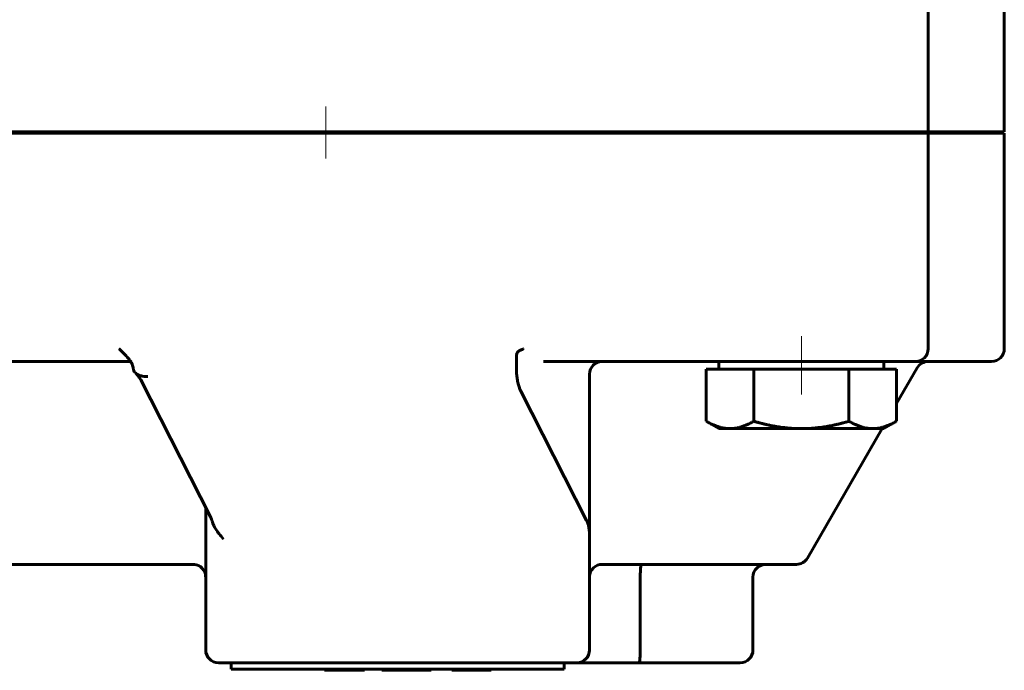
# Model space of a CAD drawing. Header units: millimetres. Extents: x 0 to 594, y 0 to 420.
# Tile 12 of 14: x 395 to 473, y 212 to 264. Entities that reach past the tile are written whole.
import ezdxf

# ---------------------------------------------------------------- set-up
doc = ezdxf.new("R2010")
doc.units = ezdxf.units.MM
for name, pattern in [('K5LT_AXLED', [12, 7.5, -1.5, 1.5, -1.5]), ('K5LT_BASIC', [0]), ('K5LT_THIN', [0])]:
    doc.linetypes.add(name, pattern=pattern)
doc.layers.add('Системный слой', color=7, linetype='Continuous')
doc.layers.add('Системный слой (1)', color=251, linetype='Continuous', true_color=0x6c6c6c)
doc.styles.add('KDIMTEXTSTYLE', font='GOST_AU.SHX', dxfattribs={"width": 0.96, "oblique": 15, "height": 5})
doc.styles.add('KTEXTSTYLE', font='GOST_AU.SHX', dxfattribs={"width": 0.56, "height": 5})
doc.dimstyles.new('KDIMSTYLE (1.00)', dxfattribs={"dimtxt": 5, "dimasz": 1, "dimexe": 2, "dimexo": 0, "dimgap": 1, "dimtad": 1, "dimtxsty": 'KDIMTEXTSTYLE', "dimsah": 1, "dimcen": 0, "dimdle": 1, "dimadec": 0, "dimazin": 0, "dimtfac": 0.667, "dimtmove": 0, "dimatfit": 3, "dimfxl": 1, "dimtvp": 1, "dimtolj": 1, "dimtzin": 0, "dimarcsym": 0})

# ---------------------------------------------------------------- blocks, each defined once
blk = doc.blocks.new('U6')
at = {"layer": 'Системный слой (1)', "color": 143, "linetype": 'K5LT_BASIC', "lineweight": 60, "true_color": 0x33acca}
for p, q in [((403.846, 236.834), (403.846, 236.834)), ((403.846, 236.834), (403.846, 236.834)), ((403.846, 236.834), (403.846, 236.834)), ((403.846, 236.834), (403.846, 236.834)), ((403.846, 236.834), (403.846, 236.834)), ((403.846, 236.834), (403.846, 236.834)), ((403.846, 236.834), (403.847, 236.834)), ((403.847, 236.834), (403.848, 236.834)), ((403.848, 236.834), (403.85, 236.834)), ((403.85, 236.834), (403.854, 236.834)), ((403.854, 236.834), (403.862, 236.834)), ((403.862, 236.834), (403.877, 236.833)), ((403.877, 236.833), (403.909, 236.831)), ((403.909, 236.831), (403.97, 236.819)), ((403.97, 236.819), (404.066, 236.785)), ((404.066, 236.785), (404.119, 236.753))]:
    blk.add_line(p, q, dxfattribs=at)
blk = doc.blocks.new('U8')
at = {"layer": 'Системный слой (1)', "color": 143, "linetype": 'K5LT_BASIC', "lineweight": 60, "true_color": 0x33acca}
for p, q in [((409.971, 219.983), (409.957, 220.056)), ((409.979, 219.909), (409.971, 219.983)), ((409.982, 219.834), (409.979, 219.909))]:
    blk.add_line(p, q, dxfattribs=at)
blk = doc.blocks.new('U10')
at = {"layer": 'Системный слой (1)', "color": 143, "linetype": 'K5LT_BASIC', "lineweight": 60, "true_color": 0x33acca}
blk.add_line((403.846, 236.834), (403.846, 236.834), dxfattribs=at)
blk.add_line((403.846, 236.834), (403.846, 236.834), dxfattribs=at)
blk = doc.blocks.new('U13')
at = {"layer": 'Системный слой (1)', "color": 143, "linetype": 'K5LT_BASIC', "lineweight": 60, "true_color": 0x33acca}
for p, q in [((464.455, 233.514), (466.083, 236.334)), ((457.423, 221.334), (463.312, 231.534))]:
    blk.add_line(p, q, dxfattribs=at)
blk = doc.blocks.new('U15')
at = {"layer": 'Системный слой (1)', "color": 143, "linetype": 'K5LT_BASIC', "lineweight": 60, "true_color": 0x33acca}
for p, q in [((403.906, 237.055), (403.881, 237.085)), ((403.945, 237.007), (403.906, 237.055)), ((403.964, 236.983), (403.945, 237.007)), ((403.974, 236.97), (403.964, 236.983)), ((403.979, 236.964), (403.974, 236.97)), ((403.982, 236.96), (403.979, 236.964)), ((404.032, 236.892), (403.982, 236.96)), ((404.096, 236.793), (404.032, 236.892)), ((404.14, 236.713), (404.096, 236.793)), ((404.188, 236.61), (404.14, 236.713)), ((404.208, 236.557), (404.188, 236.61)), ((404.218, 236.53), (404.208, 236.557)), ((404.222, 236.517), (404.218, 236.53)), ((404.224, 236.51), (404.222, 236.517)), ((404.263, 236.365), (404.224, 236.51)), ((404.292, 236.134), (404.263, 236.365))]:
    blk.add_line(p, q, dxfattribs=at)
blk = doc.blocks.new('U16')
at = {"layer": 'Системный слой (1)', "color": 143, "linetype": 'K5LT_BASIC', "lineweight": 60, "true_color": 0x33acca}
for p, q in [((404.42, 235.955), (404.409, 235.966)), ((404.43, 235.943), (404.42, 235.955)), ((404.441, 235.932), (404.43, 235.943)), ((404.495, 235.884), (404.441, 235.932)), ((404.574, 235.828), (404.495, 235.884)), ((404.617, 235.802), (404.574, 235.828)), ((404.639, 235.79), (404.617, 235.802)), ((404.651, 235.784), (404.639, 235.79)), ((404.656, 235.781), (404.651, 235.784)), ((404.765, 235.734), (404.656, 235.781)), ((404.883, 235.696), (404.765, 235.734)), ((404.944, 235.68), (404.883, 235.696)), ((404.975, 235.674), (404.944, 235.68)), ((404.991, 235.671), (404.975, 235.674)), ((404.999, 235.669), (404.991, 235.671)), ((405.129, 235.651), (404.999, 235.669)), ((405.271, 235.643), (405.129, 235.651)), ((405.343, 235.644), (405.271, 235.643)), ((405.38, 235.646), (405.343, 235.644)), ((405.398, 235.647), (405.38, 235.646)), ((405.407, 235.647), (405.398, 235.647)), ((405.411, 235.648), (405.407, 235.647)), ((405.421, 235.648), (405.411, 235.648))]:
    blk.add_line(p, q, dxfattribs=at)
blk = doc.blocks.new('U24')
at = {"layer": 'Системный слой (1)', "color": 143, "linetype": 'K5LT_BASIC', "lineweight": 60, "true_color": 0x33acca}
for start, end in [(33.24232, 90), (12.8055, 33.24232), (0, 12.8055)]:
    blk.add_arc((408.982, 219.834), 1, start, end, dxfattribs=at)
blk = doc.blocks.new('D2')
at = {"layer": 'Системный слой (1)'}
for points in [[(426.283, 291.241), (430.292, 294.3), (425.628, 292.383), (426.389, 292.06)], [(408.607, 281.86), (413.271, 283.777), (412.51, 284.099), (412.616, 284.919)]]:
    blk.add_hatch(color=7, dxfattribs=at).paths.add_polyline_path(points)
at = {"layer": 'Системный слой (1)', "color": 7, "linetype": 'K5LT_THIN', "lineweight": 18, "true_color": 0xffffff}
for p, q in [((430.292, 294.3), (408.607, 281.86)), ((425.628, 292.383), (430.292, 294.3)), ((430.292, 294.3), (426.283, 291.241)), ((426.389, 292.06), (425.628, 292.383)), ((426.283, 291.241), (426.389, 292.06)), ((408.607, 281.86), (412.616, 284.919)), ((412.616, 284.919), (412.51, 284.099)), ((413.271, 283.777), (408.607, 281.86)), ((412.51, 284.099), (413.271, 283.777)), ((408.607, 281.86), (346.673, 246.334)), ((346.673, 246.334), (328.55, 246.334))]:
    blk.add_line(p, q, dxfattribs=at)
blk.add_wipeout([(330.55, 247.334), (330.55, 254.716), (344.108, 254.716), (344.108, 247.334)]).dxf.layer = 'Системный слой (1)'
at = {"layer": 'Системный слой (1)', "color": 7, "insert": (330.55, 253.922), "char_height": 5, "attachment_point": 1, "style": 'KTEXTSTYLE'}
blk.add_mtext('\\H5.0;\\W1.000;\\Q15;\\Q15;\\W0.960;DN25', dxfattribs=at)
blk = doc.blocks.new('KDIMARROW_01')
at = {"layer": 'Системный слой'}
blk.add_hatch(color=0, dxfattribs=at).paths.add_polyline_path([(-5, -0.658), (0, 0), (-5, 0.658), (-4.5, 0)])
at = {"layer": 'Системный слой', "color": 0, "linetype": 'K5LT_THIN', "lineweight": 18}
for p, q in [((-4.5, 0), (-5, 0.658)), ((-5, 0.658), (0, 0)), ((0, 0), (-5, -0.658)), ((-5, -0.658), (-4.5, 0))]:
    blk.add_line(p, q, dxfattribs=at)
at = {"layer": 'Системный слой (1)', "color": 0, "linetype": 'K5LT_THIN', "lineweight": 18}
blk.add_line((419.449, 288.08), (418.449, 288.08), dxfattribs=at)

msp = doc.modelspace()

# ---------------------------------------------------------------- linework, layer by layer
at = {"layer": 'Системный слой (1)', "color": 143, "linetype": 'K5LT_BASIC', "lineweight": 60, "true_color": 0x33acca}
for p, q in [((466.949, 254.934), (466.949, 271.934)), ((472.949, 254.934), (472.949, 271.934)), ((403.881, 254.934), (389.617, 254.934)), ((403.881, 254.834), (389.617, 254.834)), ((403.881, 254.934), (404.554, 254.934)), ((404.554, 254.834), (403.881, 254.834)), ((404.554, 254.934), (406.44, 254.934)), ((406.44, 254.834), (404.554, 254.834)), ((432.459, 254.934), (406.44, 254.934)), ((432.459, 254.834), (406.44, 254.834)), ((432.459, 254.934), (434.345, 254.934)), ((434.345, 254.834), (432.459, 254.834)), ((434.345, 254.934), (435.018, 254.934)), ((435.018, 254.834), (434.345, 254.834)), ((449.282, 254.934), (435.018, 254.934)), ((449.282, 254.834), (435.018, 254.834)), ((444.57, 254.934), (444.57, 254.834)), ((449.282, 254.934), (449.552, 254.934)), ((449.552, 254.834), (449.282, 254.834)), ((456.949, 254.934), (449.552, 254.934)), ((456.949, 254.834), (449.552, 254.834)), ((456.949, 254.934), (466.949, 254.934)), ((466.949, 254.834), (456.949, 254.834)), ((466.949, 254.934), (466.987, 254.934)), ((466.949, 254.834), (466.949, 237.834)), ((466.987, 254.834), (466.949, 254.834)), ((470.986, 254.934), (466.987, 254.934)), ((470.986, 254.834), (466.987, 254.834)), ((470.986, 254.934), (471.616, 254.934)), ((471.616, 254.834), (470.986, 254.834)), ((471.616, 254.934), (472.949, 254.934)), ((472.949, 254.834), (471.616, 254.834)), ((472.949, 254.834), (472.949, 237.834)), ((435.033, 237.834), (435.018, 237.818)), ((389.887, 236.834), (403.846, 236.834)), ((434.487, 237.207), (434.487, 235.973)), ((436.61, 236.834), (449.012, 236.834)), ((449.012, 236.834), (449.552, 236.834)), ((449.552, 236.834), (456.949, 236.834)), ((450.449, 236.234), (450.449, 236.834)), ((456.949, 236.834), (465.949, 236.834)), ((463.449, 236.234), (463.449, 236.834)), ((465.949, 236.834), (466.024, 236.834)), ((465.949, 236.834), (466.024, 236.834)), ((466.024, 236.834), (470.023, 236.834)), ((470.023, 236.834), (471.282, 236.834)), ((471.282, 236.834), (471.949, 236.834)), ((449.444, 236.234), (451.32, 236.234)), ((449.444, 236.234), (449.444, 232.115)), ((451.32, 236.234), (453.197, 236.234)), ((453.197, 236.234), (453.197, 232.115)), ((453.197, 236.234), (456.949, 236.234)), ((456.949, 236.234), (460.702, 236.234)), ((460.702, 236.234), (462.579, 236.234)), ((460.702, 236.234), (460.702, 232.115)), ((462.579, 236.234), (464.455, 236.234)), ((464.455, 236.234), (464.455, 232.115)), ((410.354, 224.577), (404.858, 235.381)), ((440.245, 223.169), (440.245, 235.834)), ((434.819, 234.5), (440.008, 224.299)), ((450.449, 231.534), (449.444, 232.115)), ((451.32, 231.534), (450.449, 231.534)), ((456.949, 231.534), (451.32, 231.534)), ((462.579, 231.534), (456.949, 231.534)), ((463.449, 231.534), (462.579, 231.534)), ((463.449, 231.534), (464.455, 232.115)), ((409.982, 225.309), (409.982, 214.08)), ((440.245, 218.829), (440.245, 223.169)), ((382.764, 220.834), (396.764, 220.834)), ((396.764, 220.834), (407.982, 220.834)), ((407.982, 220.834), (408.982, 220.834)), ((441.245, 220.834), (442.134, 220.834)), ((442.134, 220.834), (456.557, 220.834)), ((444.245, 219.834), (444.245, 214.08)), ((453.134, 219.834), (453.134, 214.08)), ((440.245, 214.08), (440.245, 218.829)), ((410.982, 213.08), (411.982, 213.08)), ((411.982, 213.08), (438.245, 213.08)), ((411.982, 213.08), (411.982, 212.58)), ((438.245, 213.08), (439.245, 213.08)), ((438.245, 213.08), (438.245, 212.58)), ((439.245, 213.08), (442.245, 213.08)), ((442.245, 213.08), (444.145, 213.08)), ((444.145, 213.08), (452.134, 213.08)), ((438.245, 212.58), (411.982, 212.58)), ((419.339, 212.48), (419.339, 212.58)), ((419.403, 212.48), (419.339, 212.48)), ((419.403, 212.48), (419.403, 212.58)), ((422.451, 212.48), (419.403, 212.48)), ((422.451, 212.48), (422.451, 212.58)), ((422.505, 212.48), (422.451, 212.48)), ((422.505, 212.48), (422.505, 212.58)), ((422.515, 212.48), (422.505, 212.48)), ((422.515, 212.48), (422.515, 212.58)), ((423.873, 212.48), (423.873, 212.58)), ((424.357, 212.48), (423.873, 212.48)), ((424.357, 212.48), (424.357, 212.58)), ((424.421, 212.48), (424.357, 212.48)), ((424.421, 212.48), (424.421, 212.58)), ((427.469, 212.48), (424.421, 212.48)), ((427.469, 212.48), (427.469, 212.58)), ((427.771, 212.48), (427.469, 212.48)), ((427.771, 212.48), (427.771, 212.58)), ((429.376, 212.48), (429.376, 212.58)), ((429.44, 212.48), (429.376, 212.48)), ((429.44, 212.48), (429.44, 212.58)), ((432.488, 212.48), (429.44, 212.48)), ((432.488, 212.48), (432.488, 212.58))]:
    msp.add_line(p, q, dxfattribs=at)
at = {"layer": 'Системный слой (1)', "color": 30, "linetype": 'K5LT_AXLED', "lineweight": 18, "true_color": 0xff8000}
for p, q in [((419.449, 256.934), (419.449, 252.834)), ((456.949, 238.834), (456.949, 234.234))]:
    msp.add_line(p, q, dxfattribs=at)
at = {"layer": 'Системный слой (1)', "color": 143, "linetype": 'K5LT_BASIC', "lineweight": 60, "true_color": 0x33acca}
for centre, start, end in [((465.949, 237.834), 270, 0), ((471.949, 237.834), 270, 0), ((441.245, 235.834), 90, 180), ((466.949, 235.834), 90, 150), ((456.557, 221.834), 270, 330), ((441.245, 219.834), 90, 178.62902), ((454.134, 219.834), 90, 180), ((410.982, 214.08), 180, 270), ((439.245, 214.08), 270, 0), ((452.134, 214.08), 270, 0), ((439.245, 214.08), 270, 270.00137)]:
    msp.add_arc(centre, 1, start, end, dxfattribs=at)
for centre, major_axis, ratio, start_param, end_param in [((403.846, 237.834), (0, 1), 0.696302, 3.141133, 3.141468), ((403.846, 237.834), (0, 1), 0.696302, 3.141468, 3.141593), ((405.75, 235.834), (0.891, 0.453), 0.64657, 3.140517, 3.141593), ((411.246, 225.031), (0.891, 0.453), 0.64657, 3.1403, 3.141593), ((438.245, 223.307), (0, 2.103), 0.950937, 4.996869, 5.203619)]:
    msp.add_ellipse(centre, major_axis=major_axis, ratio=ratio, start_param=start_param, end_param=end_param, dxfattribs=at)
for points, knots in [([(403.881, 237.085), (403.661, 237.347), (403.399, 237.576), (403.152, 237.832), (403.151, 237.833), (403.149, 237.834)], [0.1274428, 0.1274428, 0.1274428, 0.1274428, 0.247657, 0.247657, 0.2483347, 0.2483347, 0.2483347, 0.2483347]), ([(435.018, 237.818), (435.015, 237.816), (435.012, 237.813), (435.001, 237.805), (434.99, 237.799), (434.953, 237.78), (434.914, 237.765), (434.765, 237.705), (434.683, 237.666), (434.586, 237.579), (434.556, 237.54), (434.519, 237.457), (434.508, 237.42), (434.492, 237.333), (434.487, 237.277), (434.487, 237.207)], [0.1378695, 0.1378695, 0.1378695, 0.1378695, 0.1394798, 0.1394798, 0.1442933, 0.1442933, 0.1589687, 0.1589687, 0.1923281, 0.1923281, 0.2120467, 0.2120467, 0.2261417, 0.2261417, 0.2424428, 0.2424428, 0.2424428, 0.2424428]), ([(404.409, 235.966), (404.405, 235.971), (404.402, 235.975), (404.362, 236.023), (404.326, 236.077), (404.292, 236.134)], [0.03302388, 0.03302388, 0.03302388, 0.03302388, 0.03532647, 0.03532647, 0.05722212, 0.05722212, 0.05722212, 0.05722212]), ([(404.858, 235.382), (404.854, 235.39), (404.85, 235.398), (404.839, 235.418), (404.833, 235.43), (404.813, 235.465), (404.799, 235.488), (404.759, 235.551), (404.732, 235.592), (404.673, 235.672), (404.641, 235.713), (404.574, 235.792), (404.539, 235.831), (404.482, 235.891), (404.462, 235.912), (404.441, 235.932)], [0, 0, 0, 0, 0.610539, 0.610539, 1.526348, 1.526348, 3.231711, 3.231711, 6.158153, 6.158153, 9.084595, 9.084595, 11.959513, 11.959513, 13.49173, 13.49173, 13.49173, 13.49173]), ([(434.819, 234.5), (434.722, 234.69), (434.652, 234.93), (434.572, 235.306), (434.548, 235.436), (434.516, 235.648), (434.487, 235.85), (434.487, 235.973)], [0, 0, 0, 0, 0.0838367, 0.0838367, 0.1239039, 0.1239039, 0.1519299, 0.1519299, 0.1519299, 0.1519299]), ([(410.506, 224.189), (410.499, 224.212), (410.492, 224.234), (410.478, 224.278), (410.471, 224.299), (410.46, 224.328), (410.458, 224.336), (410.448, 224.362), (410.441, 224.381), (410.421, 224.433), (410.407, 224.466), (410.381, 224.523), (410.369, 224.549), (410.356, 224.575), (410.355, 224.576), (410.354, 224.578)], [10.683392, 10.683392, 10.683392, 10.683392, 11.326366, 11.326366, 11.969341, 11.969341, 12.215568, 12.215568, 12.796235, 12.796235, 13.931102, 13.931102, 14.920645, 14.920645, 15, 15, 15, 15]), ([(411.371, 222.834), (411.37, 222.836), (411.369, 222.837), (411.151, 223.128), (410.944, 223.344), (410.645, 223.812), (410.563, 223.998), (410.506, 224.189)], [-0.0005861, -0.0005861, -0.0005861, -0.0005861, 0, 0, 0.1103436, 0.1103436, 0.1888624, 0.1888624, 0.1888624, 0.1888624]), ([(409.818, 220.383), (409.803, 220.406), (409.786, 220.429), (409.751, 220.474), (409.733, 220.495), (409.694, 220.536), (409.674, 220.556), (409.631, 220.594), (409.609, 220.612), (409.564, 220.646), (409.541, 220.662), (409.517, 220.677)], [0.001355, 0.001355, 0.001355, 0.001355, 1.432244, 1.432244, 2.864489, 2.864489, 4.296733, 4.296733, 5.728977, 5.728977, 7.160575, 7.160575, 7.160575, 7.160575]), ([(444.245, 219.834), (444.245, 219.964), (444.247, 220.092), (444.257, 220.333), (444.263, 220.442), (444.281, 220.628), (444.291, 220.702), (444.314, 220.806), (444.326, 220.834), (444.339, 220.834), (444.339, 220.834), (444.339, 220.834)], [-0.1574578, -0.1574578, -0.1574578, -0.1574578, -0.1185566, -0.1185566, -0.0795582, -0.0795582, -0.040372, -0.040372, 0, 0, 0.0004856, 0.0004856, 0.0004856, 0.0004856]), ([(444.245, 214.08), (444.245, 213.951), (444.242, 213.822), (444.233, 213.582), (444.226, 213.473), (444.208, 213.287), (444.197, 213.213), (444.173, 213.109), (444.16, 213.081), (444.146, 213.08), (444.146, 213.08), (444.145, 213.08)], [0, 0, 0, 0, 0.038894, 0.038894, 0.0778814, 0.0778814, 0.1170587, 0.1170587, 0.1574611, 0.1574611, 0.1579527, 0.1579527, 0.1579527, 0.1579527])]:
    msp.add_open_spline(points, degree=3, knots=knots, dxfattribs=at)
for points in [[(449.444, 232.115), (450.449, 231.534), (451.32, 231.534)], [(451.32, 231.534), (452.191, 231.534), (453.197, 232.115)], [(453.197, 232.115), (455.208, 231.534), (456.949, 231.534)], [(456.949, 231.534), (458.691, 231.534), (460.702, 232.115)], [(460.702, 232.115), (461.708, 231.534), (462.579, 231.534)], [(462.579, 231.534), (463.449, 231.534), (464.455, 232.115)]]:
    msp.add_rational_spline(points, [1, 1.0379548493, 1], degree=2, dxfattribs=at)
msp.add_open_spline([(440.245, 223.169), (440.245, 223.453), (440.222, 223.691), (440.164, 223.898)], degree=3, dxfattribs=at)

# ---------------------------------------------------------------- block references
at = {"layer": 'Системный слой (1)'}
for name in ['U6', 'U10', 'U15', 'U13', 'U16', 'U24', 'U8']:
    msp.add_blockref(name, (0, 0), dxfattribs=at)

# ---------------------------------------------------------------- next in the draw order: dimensions: what is measured, and where the dimension line sits
at = {"layer": 'Системный слой (1)', "color": 7}
dim = msp.add_diameter_dim_2p(p1=(430.292, 294.3), p2=(408.607, 281.86), dimstyle='KDIMSTYLE (1.00)', override={"dimtih": 1, "dimtoh": 1, "dimpost": '\\H5.0;\\W0.960;\\Q15;<>', "dimblk1": 'KDIMARROW_01', "dimblk2": 'KDIMARROW_01', "dimclrt": 7, "dimtol": 1, "dimtp": 0, "dimtm": 0, "dimtdec": 5, "dimtmove": 1, "dimatfit": 2, "dimtolj": 1}, dxfattribs=at)
dim.commit()
dim.dimension.update_dxf_attribs({"geometry": 'D2', "text_midpoint": (344.673, 246.334), "dimtype": 163})

doc.saveas('drawing.dxf')
